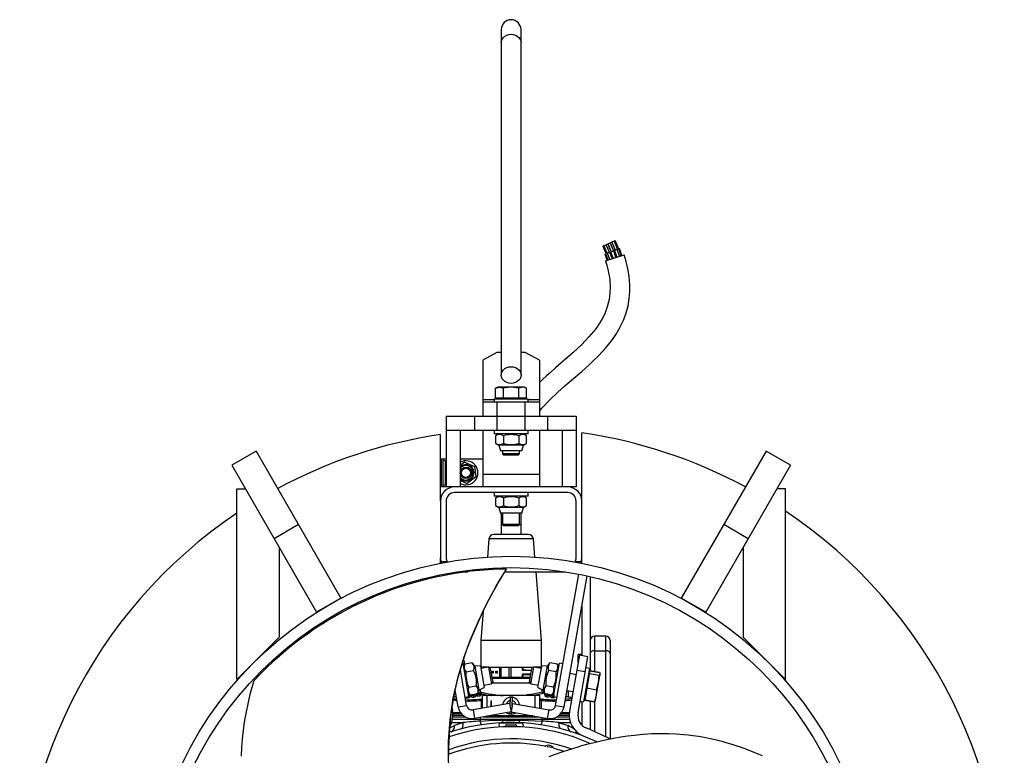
# Model space of a CAD drawing. Extents: x -349 to 348, y -325 to 621.
# Tile 2 of 2: x -349 to 348, y 101 to 621. Entities that reach past the tile are written whole.
import ezdxf

# ---------------------------------------------------------------- set-up
doc = ezdxf.new("R2010")
doc.units = 0
doc.layers.get('0').update_dxf_attribs({"linetype": 'CONTINUOUS'})

msp = doc.modelspace()

# ---------------------------------------------------------------- linework, layer by layer
at = {"color": 7, "linetype": 'CONTINUOUS'}
for p, q in [((-8.19, 614.16), (-8.19, 369.9)), ((5.81, 369.9), (5.81, 614.16)), ((63.68, 461.04), (72.41, 465.03)), ((65.28, 455.5), (65.86, 455.73)), ((66.81, 451.04), (65.28, 455.5)), ((65.47, 450.6), (78.75, 455.02)), ((65.87, 455.73), (68.74, 456.86)), ((67.41, 451.24), (65.87, 455.73)), ((68.62, 451.65), (67.06, 456.2)), ((70.34, 452.22), (68.74, 456.86)), ((68.78, 456.88), (74.92, 459.29)), ((68.78, 456.88), (70.43, 452.25)), ((71.05, 452.46), (69.45, 457.14)), ((72.99, 453.1), (71.35, 457.88)), ((73.74, 453.24), (72.01, 458.14)), ((73.74, 453.24), (72.05, 458.16)), ((75.42, 453.91), (73.74, 458.82)), ((76.63, 454.32), (74.92, 459.29)), ((74.94, 459.29), (75.51, 459.52)), ((77.23, 454.52), (75.51, 459.52)), ((-11.19, 385.82), (-21.19, 380.37)), ((-8.19, 385.82), (-11.19, 385.82)), ((8.81, 385.82), (5.81, 385.82)), ((18.81, 380.37), (8.81, 385.82)), ((-21.19, 380.37), (-21.19, 340.82)), ((18.81, 380.37), (18.81, 340.82)), ((-10.69, 361.28), (-12.16, 360.74)), ((-12.16, 360.74), (-9.42, 361.28)), ((-12.16, 353.78), (-12.16, 360.74)), ((8.31, 361.28), (-10.69, 361.28)), ((-9.42, 361.28), (-6.68, 360.74)), ((-6.68, 353.78), (-6.68, 360.74)), ((7.03, 361.28), (4.29, 360.74)), ((4.29, 353.78), (4.29, 360.74)), ((9.78, 360.74), (7.03, 361.28)), ((9.78, 360.74), (8.31, 361.28)), ((9.78, 353.78), (9.78, 360.74)), ((18.81, 350.82), (-21.19, 350.82)), ((-13.19, 353.18), (-13.19, 350.82)), ((-13.19, 353.18), (10.81, 353.18)), ((-12.16, 353.78), (9.78, 353.78)), ((-11.19, 350.82), (-11.19, 330.82)), ((-9.85, 353.78), (-9.51, 353.18)), ((7.12, 353.18), (7.47, 353.78)), ((8.81, 330.82), (8.81, 350.82)), ((10.81, 350.82), (10.81, 353.18)), ((-47.19, 340.82), (8.7, 340.82)), ((-47.19, 340.82), (-47.19, 290.82)), ((-27.19, 340.82), (-27.19, 330.82)), ((8.81, 340.82), (44.81, 340.82)), ((24.81, 330.82), (24.81, 340.82)), ((44.81, 340.82), (44.81, 290.82)), ((-51.19, 280.99), (-51.19, 327.79)), ((44.81, 330.82), (-47.19, 330.82)), ((-37.19, 330.82), (-37.19, 290.82)), ((-21.19, 330.82), (-21.19, 290.82)), ((-13.19, 330.82), (-13.19, 328.32)), ((10.81, 328.32), (-13.19, 328.32)), ((-9.89, 328.32), (-12.16, 327.01)), ((9.78, 327.01), (7.51, 328.32)), ((10.81, 328.32), (10.81, 330.82)), ((18.81, 330.82), (18.81, 290.82)), ((34.81, 330.82), (34.81, 290.82)), ((48.81, 280.99), (48.81, 329.06)), ((-12.16, 327.01), (-12.16, 321.63)), ((-12.16, 321.63), (-9.89, 320.32)), ((-6.68, 327.01), (-6.68, 321.63)), ((4.29, 327.01), (4.29, 321.63)), ((7.51, 320.32), (9.78, 321.63)), ((9.78, 321.63), (9.78, 327.01)), ((-181.53, 316.17), (-198.85, 306.17)), ((-181.53, 316.17), (-121.53, 212.24)), ((-9.89, 320.32), (-8.82, 316.32)), ((7.51, 320.32), (-9.89, 320.32)), ((6.44, 316.32), (-8.82, 316.32)), ((-7.19, 316.32), (-7.19, 314.25)), ((-7.19, 314.25), (-6.12, 313.18)), ((4.81, 314.25), (-7.19, 314.25)), ((3.73, 313.18), (4.81, 314.25)), ((4.81, 314.25), (4.81, 316.32)), ((6.44, 316.32), (7.51, 320.32)), ((179.15, 316.17), (119.15, 212.24)), ((196.47, 306.17), (179.15, 316.17)), ((-51.19, 310.82), (-47.19, 310.82)), ((-50.44, 290.82), (-50.44, 310.82)), ((-49.34, 290.82), (-49.34, 310.82)), ((-47.74, 309.32), (-49.34, 309.32)), ((-47.74, 309.32), (-47.74, 292.32)), ((-47.19, 307.57), (-47.74, 306.62)), ((-37.19, 310.82), (-21.19, 310.82)), ((-34.13, 308.27), (-37.19, 305.94)), ((-34.13, 308.27), (-27.21, 305.36)), ((3.73, 313.18), (-6.12, 313.18)), ((-198.85, 306.17), (-138.85, 202.24)), ((-50.44, 304.82), (-51.19, 304.82)), ((-27.21, 305.36), (-26.26, 297.92)), ((18.81, 299.61), (-21.19, 299.61)), ((196.47, 306.17), (136.47, 202.24)), ((-51.19, 296.82), (-50.44, 296.82)), ((-47.74, 295.02), (-47.19, 294.07)), ((-37.19, 295.45), (-32.24, 293.37)), ((-26.26, 297.92), (-32.24, 293.37)), ((-195.28, 154.59), (-195.28, 289.59)), ((-195.28, 289.59), (-189.28, 289.59)), ((44.81, 290.82), (-51.19, 290.82)), ((-49.34, 292.32), (-47.74, 292.32)), ((38.81, 286.82), (-41.19, 286.82)), ((-13.19, 286.82), (-13.19, 284.32)), ((10.81, 284.32), (10.81, 286.82)), ((192.9, 289.59), (186.9, 289.59)), ((192.9, 154.59), (192.9, 289.59)), ((-51.19, 280.82), (-51.19, 240.82)), ((-47.19, 280.82), (-47.19, 240.82)), ((10.81, 284.32), (-13.19, 284.32)), ((-9.89, 284.32), (-12.16, 283.01)), ((-12.16, 283.01), (-12.16, 277.63)), ((-6.68, 283.01), (-6.68, 277.63)), ((4.29, 283.01), (4.29, 277.63)), ((9.78, 283.01), (7.51, 284.32)), ((9.78, 277.63), (9.78, 283.01)), ((44.81, 240.82), (44.81, 280.82)), ((48.81, 240.82), (48.81, 280.82)), ((-12.16, 277.63), (-9.89, 276.32)), ((-9.89, 276.32), (-8.82, 272.32)), ((7.51, 276.32), (-9.89, 276.32)), ((6.44, 272.32), (-8.82, 272.32)), ((-8.19, 272.32), (-8.19, 257.31)), ((-7.19, 272.32), (-7.19, 264.39)), ((4.81, 264.39), (4.81, 272.32)), ((5.81, 257.31), (5.81, 272.32)), ((6.44, 272.32), (7.51, 276.32)), ((7.51, 276.32), (9.78, 277.63)), ((-151.53, 264.21), (-168.85, 254.21)), ((-8.19, 264.31), (-7.11, 264.31)), ((-7.19, 264.39), (-6.12, 263.32)), ((4.81, 264.39), (-7.19, 264.39)), ((3.73, 263.32), (-6.12, 263.32)), ((3.73, 263.32), (4.81, 264.39)), ((4.72, 264.31), (5.81, 264.31)), ((166.47, 254.21), (149.15, 264.21)), ((-16.95, 254.09), (-17.98, 241.26)), ((11.08, 257.31), (-13.46, 257.31)), ((15.59, 241.26), (14.56, 254.09)), ((-165.28, 248.02), (-165.28, 184.59)), ((162.9, 248.02), (162.9, 184.59)), ((-51.19, 236.92), (-51.19, 240.64)), ((-46.39, 237.82), (-50.73, 237.82)), ((-50.73, 237.82), (-50.45, 237.03)), ((48.35, 237.82), (44, 237.82)), ((48.07, 237.06), (48.35, 237.82)), ((48.81, 236.77), (48.81, 240.64)), ((-39.74, 230.82), (-31.85, 230.82)), ((-5.58, 230.82), (37.35, 230.82)), ((20.31, 182.31), (16.43, 230.82)), ((-57.19, 227.46), (-57.19, 226.38)), ((-54.76, 226.96), (-54.94, 227.96)), ((-48.87, 228.11), (-49.06, 229.18)), ((30.31, 136.38), (46.68, 229.18)), ((36.22, 135.34), (52.55, 227.96)), ((54.81, 227.46), (54.81, 161.03)), ((-121.53, 212.24), (-138.85, 202.24)), ((136.47, 202.24), (119.15, 212.24)), ((-21.06, 202.72), (-22.69, 182.31)), ((48.81, 206.71), (48.81, 171.58)), ((-165.28, 184.59), (-195.28, 154.59)), ((-22.69, 182.31), (-22.69, 163.31)), ((20.31, 182.31), (-22.69, 182.31)), ((20.31, 163.31), (20.31, 182.31)), ((65.81, 185.31), (57.81, 185.31)), ((68.81, 182.31), (68.81, 112.51)), ((162.9, 184.59), (192.9, 154.59)), ((57.81, 175.05), (65.81, 175.05)), ((-34.43, 167.94), (-35.06, 168.11)), ((-34.43, 167.94), (-34.43, 164.15)), ((47.2, 171.86), (40.22, 132.27)), ((46.13, 131.23), (53.11, 170.82)), ((48.81, 172.31), (46.31, 172.31)), ((46.31, 166.81), (46.31, 172.31)), ((53.11, 170.82), (47.2, 171.86)), ((-32.7, 136.38), (-37.1, 161.36)), ((-35.42, 166.24), (-35.69, 166.19)), ((-35.42, 166.24), (-31.26, 142.6)), ((-33.95, 165.45), (-34.85, 162.99)), ((-28.66, 166.38), (-33.96, 165.45)), ((-33, 160.05), (-27.71, 160.98)), ((-26.97, 164.37), (-28.66, 166.38)), ((-22.85, 164.01), (-26.97, 164.37)), ((-26.97, 164.37), (-23.95, 147.24)), ((-22.85, 164.01), (-20.2, 148.99)), ((-17.47, 163.31), (-22.72, 163.31)), ((-17.19, 163.36), (-22.56, 162.41)), ((-15.94, 162.49), (-17.19, 163.36)), ((-17.19, 163.36), (-15.1, 151.54)), ((-17.12, 163.31), (14.73, 163.31)), ((-15.94, 162.49), (-14.23, 152.78)), ((-14.62, 159.11), (-14.62, 160.61)), ((-14.62, 160.61), (-13.79, 160.61)), ((-14.26, 160.34), (-14.26, 159.38)), ((-14.24, 160.36), (-13.79, 160.36)), ((-14.24, 160.36), (-14.22, 160.26)), ((-13.97, 160.26), (-14.22, 160.26)), ((-14.22, 160.26), (-14.22, 159.46)), ((-14.05, 160.61), (-14.05, 160.36)), ((-14.02, 160.61), (-14.02, 160.36)), ((-13.83, 160.36), (-13.97, 160.26)), ((-13.97, 159.46), (-13.97, 160.26)), ((-13.83, 160.36), (-13.83, 159.36)), ((-13.79, 160.61), (-13.79, 159.11)), ((-12.05, 159.06), (-12.05, 160.56)), ((-12.05, 160.56), (-11.14, 160.56)), ((-11.8, 160.29), (-11.8, 159.33)), ((-11.78, 160.31), (-11.14, 160.31)), ((-11.78, 160.31), (-11.76, 160.21)), ((-11.51, 160.21), (-11.76, 160.21)), ((-11.76, 160.21), (-11.76, 159.41)), ((-11.37, 160.31), (-11.51, 160.21)), ((-11.51, 159.41), (-11.51, 160.21)), ((-11.47, 160.56), (-11.47, 160.31)), ((-11.44, 160.56), (-11.44, 160.31)), ((-11.37, 160.31), (-11.37, 159.31)), ((-11.14, 160.56), (-11.14, 159.06)), ((-9.25, 156.31), (-9.25, 163.31)), ((-8.29, 156.31), (-8.29, 163.31)), ((-2.53, 156.31), (-2.53, 163.31)), ((-1.19, 156.31), (-1.19, 163.31)), ((6.86, 161.06), (6.86, 163.31)), ((13.31, 161.06), (6.86, 161.06)), ((7.21, 161.31), (13.35, 161.31)), ((9.18, 161.31), (7.21, 161.31)), ((7.32, 161.06), (7.32, 163.31)), ((11.85, 152.78), (13.56, 162.49)), ((12.72, 151.54), (14.8, 163.36)), ((14.8, 163.36), (13.56, 162.49)), ((20.18, 162.41), (14.8, 163.36)), ((20.31, 163.31), (15.08, 163.31)), ((17.81, 148.99), (20.46, 164.01)), ((24.59, 164.37), (20.46, 164.01)), ((21.57, 147.24), (24.59, 164.37)), ((26.27, 166.38), (24.59, 164.37)), ((30.62, 160.05), (25.32, 160.98)), ((31.57, 165.45), (26.27, 166.38)), ((28.87, 142.6), (33.04, 166.24)), ((32.47, 162.99), (31.57, 165.45)), ((35.5, 165.8), (33.04, 166.24)), ((45.34, 161.31), (51.25, 160.27)), ((54.18, 162.51), (50.01, 138.87)), ((54.54, 161.07), (50.84, 140.1)), ((54.18, 162.51), (51.72, 162.94)), ((54.48, 160.74), (61.34, 159.53)), ((54.54, 161.07), (61.39, 159.86)), ((-14.85, 156.31), (12.47, 156.31)), ((12.29, 155.31), (-14.68, 155.31)), ((-13.79, 159.11), (-14.62, 159.11)), ((-14.22, 159.46), (-14.24, 159.36)), ((-13.79, 159.36), (-14.24, 159.36)), ((-14.22, 159.46), (-13.97, 159.46)), ((-14.05, 159.36), (-14.05, 159.11)), ((-14.02, 159.36), (-14.02, 159.11)), ((-13.97, 159.46), (-13.83, 159.36)), ((-11.14, 159.06), (-12.05, 159.06)), ((-11.76, 159.41), (-11.78, 159.31)), ((-11.14, 159.31), (-11.78, 159.31)), ((-11.76, 159.41), (-11.51, 159.41)), ((-11.51, 159.41), (-11.37, 159.31)), ((-11.47, 159.31), (-11.47, 159.06)), ((-11.44, 159.31), (-11.44, 159.06)), ((12.87, 158.56), (6.86, 158.56)), ((6.86, 156.31), (6.86, 158.56)), ((9.18, 158.32), (7.21, 158.32)), ((7.21, 158.31), (12.82, 158.31)), ((7.32, 156.31), (7.32, 158.56)), ((44.77, 158.08), (40.37, 158.85)), ((54.19, 159.12), (53.54, 158.88)), ((54.15, 158.86), (61, 157.65)), ((58.42, 139.93), (61.72, 158.64)), ((60.64, 152.48), (61, 157.65)), ((61.59, 158.81), (61.7, 158.5)), ((61.72, 158.64), (61.69, 158.83)), ((-40.7, 147.03), (-40.67, 147.03)), ((-38.61, 135.34), (-40.68, 147.11)), ((-31.1, 149.24), (-25.8, 150.18)), ((-24.85, 144.78), (-23.95, 147.24)), ((-23.95, 147.24), (-20.2, 148.99)), ((-23.16, 147.61), (-23.19, 146.02)), ((-20.48, 150.59), (-15.1, 151.54)), ((-15.1, 151.54), (-14.23, 152.78)), ((-14.57, 152.31), (12.18, 152.31)), ((11.85, 152.78), (12.72, 151.54)), ((12.72, 151.54), (18.1, 150.59)), ((17.81, 148.99), (21.57, 147.24)), ((20.8, 146.02), (20.77, 147.61)), ((21.57, 147.24), (22.46, 144.78)), ((28.71, 149.24), (23.41, 150.18)), ((38.28, 147.03), (42.68, 146.26)), ((39.31, 142.71), (39.31, 146.85)), ((52.36, 148.71), (59.21, 147.5)), ((59.21, 147.5), (59.01, 143.27)), ((59.21, 147.5), (60.64, 152.48)), ((-33.72, 142.17), (-31.26, 142.6)), ((-33.18, 142.26), (-33.18, 141.93)), ((-31.83, 145.85), (-30.15, 143.84)), ((-31.67, 142.53), (-31.67, 141.76)), ((-30.42, 144.16), (-31.51, 144.01)), ((-31.47, 143.79), (-30.92, 144)), ((-30.34, 144.07), (-31.45, 143.67)), ((-30.04, 143.47), (-30.49, 143.41)), ((-30.15, 143.84), (-24.85, 144.78)), ((-30.04, 143.47), (-30.04, 142.43)), ((-29.4, 143.78), (-29.85, 143.7)), ((-29.4, 143.79), (-29.4, 142.75)), ((-27.69, 144.28), (-27.69, 143.43)), ((-27.67, 143.36), (-27.67, 142.32)), ((-25.38, 144.68), (-26, 144.53)), ((-26, 144.22), (-26, 143.19)), ((-25.49, 144.47), (-25.49, 143.44)), ((-23.59, 144.01), (-25.3, 143.82)), ((-23.24, 143.91), (-25.3, 143.69)), ((-25.3, 143.82), (-25.3, 142.64)), ((-23.24, 142.87), (-25.3, 142.64)), ((-23.99, 145.04), (-24.49, 144.91)), ((-23.91, 144.28), (-23.91, 143.98)), ((-23.77, 144.92), (-23.77, 144.42)), ((-23.59, 144.01), (-23.33, 144.37)), ((-22.73, 144.59), (-23.24, 143.91)), ((-23.24, 143.91), (-23.24, 142.87)), ((-23.24, 142.87), (-22.73, 143.56)), ((-22.73, 144.59), (-22.73, 143.56)), ((-22.22, 144.9), (-22.67, 144.86)), ((-22.67, 144.86), (-22.67, 143.83)), ((-22.22, 143.88), (-22.67, 143.83)), ((-22.39, 139.93), (-22.49, 140.86)), ((-22.22, 144.9), (-22.22, 143.88)), ((-21.39, 134.32), (-21.39, 143.33)), ((19.01, 143.33), (-21.39, 143.33)), ((-15.24, 135.4), (-15.24, 139.68)), ((-15.24, 139.68), (-15.14, 139.68)), ((-15.14, 135.42), (-15.14, 139.68)), ((-1.8, 142.04), (-1.99, 136.16)), ((-0.39, 136.14), (-0.2, 141.99)), ((19.01, 134.32), (19.01, 143.33)), ((20.01, 139.93), (20.1, 140.86)), ((22.45, 144.82), (21.61, 145.04)), ((22.46, 144.78), (27.76, 143.84)), ((22.53, 144.77), (22.53, 144.59)), ((22.59, 144.07), (22.59, 143.04)), ((23.6, 144.37), (24.36, 144.44)), ((24.86, 144.35), (23.98, 144.27)), ((24.1, 143.51), (24.1, 142.47)), ((25.73, 143.73), (25.28, 143.79)), ((25.73, 143.73), (25.73, 142.69)), ((25.73, 143.41), (25.92, 143.42)), ((25.92, 144.17), (25.92, 143.42)), ((26.37, 143.91), (25.92, 144)), ((26.63, 143.52), (26.63, 142.48)), ((27.76, 143.84), (29.44, 145.85)), ((28.09, 144.08), (27.97, 144.1)), ((28.09, 144.08), (28.09, 143.65)), ((28.09, 142.98), (28.09, 141.94)), ((28.36, 143.6), (28.36, 143.09)), ((28.87, 142.6), (31.33, 142.17)), ((28.93, 143.91), (28.93, 143.11)), ((29.58, 142.48), (29.58, 142.06)), ((47.55, 139.31), (50.01, 138.87)), ((50.65, 142.5), (51.18, 142.06)), ((50.84, 140.1), (57.7, 138.89)), ((50.9, 140.43), (57.76, 139.23)), ((54.81, 139.4), (54.81, 119.18)), ((59.01, 143.27), (57.76, 139.23)), ((58.2, 139.55), (58.42, 139.93)), ((-42.96, 134.33), (-42.6, 132.27)), ((-38.61, 135.34), (-32.7, 136.38)), ((-2.26, 137.69), (-28.07, 133.14)), ((-28.07, 133.14), (-27.02, 127.23)), ((-2.26, 137.69), (-1.22, 131.78)), ((-0.12, 137.69), (-1.16, 131.78)), ((-0.12, 137.69), (25.68, 133.14)), ((24.64, 127.23), (25.68, 133.14)), ((30.31, 136.38), (36.22, 135.34)), ((48.81, 139.08), (48.81, 122.52)), ((57.77, 139.11), (57.7, 138.89)), ((-42.62, 126.61), (-7.26, 126.61)), ((-42.4, 128.31), (-33.57, 128.31)), ((-36.12, 130.31), (-42.38, 130.31)), ((-1.22, 131.78), (-27.02, 127.23)), ((-23.19, 127.91), (-23.19, 125.31)), ((-20.9, 128.31), (18.52, 128.31)), ((14.12, 129.08), (-16.51, 129.08)), ((-7.26, 125.89), (-7.26, 126.61)), ((-2.14, 131.62), (-2.18, 130.43)), ((-1.16, 131.78), (24.64, 127.23)), ((-0.58, 130.38), (-0.54, 131.67)), ((4.88, 126.61), (40.24, 126.61)), ((4.88, 125.89), (4.88, 126.61)), ((20.81, 125.31), (20.81, 127.91)), ((31.18, 128.31), (40.02, 128.31)), ((39.99, 130.31), (33.74, 130.31)), ((6.44, 123.76), (-8.82, 123.76)), ((-4.19, 122.76), (1.81, 122.76)), ((48.81, 115.19), (48.81, 115.11)), ((23.34, 107.35), (22.68, 107.48)), ((23.13, 107.18), (23.34, 107.35)), ((24.75, 107.06), (24.35, 106.99)), ((28.81, 106.28), (24.75, 107.06)), ((29.47, 105.97), (29.57, 105.73))]:
    msp.add_line(p, q, dxfattribs=at)
at = {"color": 8, "linetype": 'CONTINUOUS'}
for p, q in [((-13.19, 352.43), (-21.19, 352.43)), ((18.81, 352.43), (10.81, 352.43)), ((14.56, 254.09), (-16.95, 254.09)), ((57.81, 185.31), (57.81, 160.5)), ((65.81, 114.09), (65.81, 185.31)), ((-41.69, 142.71), (-39.91, 142.71)), ((-23.99, 145.04), (-23.94, 145.06)), ((-23.03, 140.82), (-22.49, 140.86)), ((-21.39, 140.97), (-22.49, 140.86)), ((-21.39, 140.03), (-22.39, 139.93)), ((-22.39, 139.93), (-22.39, 134.14)), ((-18.19, 134.88), (-18.19, 143.33)), ((15.81, 134.88), (15.81, 143.33)), ((20.1, 140.86), (19.01, 140.97)), ((20.01, 139.93), (19.01, 140.03)), ((20.01, 139.93), (20.01, 134.14)), ((20.1, 140.86), (20.63, 140.82)), ((21.61, 145.04), (21.55, 145.06)), ((23.98, 144.27), (23.98, 143.66)), ((37.52, 142.71), (39.31, 142.71)), ((57.81, 139.02), (57.81, 117.9)), ((-42.46, 131.31), (-36.93, 131.31)), ((-35.06, 129.31), (-42.36, 129.31)), ((39.97, 129.31), (32.67, 129.31)), ((34.54, 131.31), (40.08, 131.31)), ((-35.26, 124.18), (-43.27, 124.18)), ((40.88, 124.18), (32.88, 124.18))]:
    msp.add_line(p, q, dxfattribs=at)
at = {"color": 8, "linetype": 'CONTINUOUS', "flags": 128}
for points in [[(-8.19, 604.96), (-8.02, 606.27), (-7.5, 607.51), (-6.67, 608.62), (-5.56, 609.55), (-4.23, 610.25), (-2.75, 610.68), (-1.19, 610.83)], [(-1.19, 610.83), (0.36, 610.68), (1.84, 610.25), (3.17, 609.55), (4.28, 608.62), (5.11, 607.51), (5.63, 606.27), (5.81, 604.96)], [(-41.99, 64.84), (-43.37, 71.52), (-44.62, 81.34), (-45.3, 91.22), (-45.56, 101.08), (-45.42, 110.9), (-44.33, 126.26), (-42.11, 141.52), (-38.72, 156.64), (-34.71, 169.95), (-29.86, 183.02), (-24.38, 195.84), (-18.37, 208.4), (-11.73, 220.72), (-4.43, 232.79)], [(-39.4, 139.82), (-41.04, 139.96), (-42.05, 140.07)], [(-44.51, 120.45), (-43.09, 121.22), (-41.33, 122.06)]]:
    msp.add_lwpolyline(points, dxfattribs=at)
at = {"color": 7, "linetype": 'CONTINUOUS', "flags": 128}
for points in [[(63.68, 461.04), (65.6, 456.58), (65.92, 455.75)], [(64.39, 461.36), (66.31, 456.89), (66.64, 456.03)], [(68.31, 456.69), (67.92, 457.71), (66.02, 462.11)], [(67.23, 462.66), (69.17, 458.17), (69.6, 457.03)], [(69.61, 457.2), (69.19, 458.28), (67.29, 462.69)], [(68.81, 463.38), (70.75, 458.88), (71.16, 457.81)], [(71.17, 457.99), (71, 458.44), (68.87, 463.41)], [(70.07, 463.96), (72.02, 459.45), (72.46, 458.32)], [(74.14, 458.98), (73.86, 459.71), (71.71, 464.71)], [(74.85, 459.26), (74.56, 460.03), (72.41, 465.03)], [(18.81, 344.41), (20.62, 346.59), (26.04, 352.26), (31.86, 357.74), (36.88, 362.2), (43.26, 367.7), (48.79, 372.5), (53.98, 377.16), (57.19, 380.19), (60.54, 383.51), (63.25, 386.38), (65.49, 388.89), (67.87, 391.74), (70.42, 395.07), (73.07, 398.95), (75.32, 402.71), (77, 405.93), (78.47, 409.22), (80.16, 413.82), (81.52, 418.88), (82.42, 424.09), (82.82, 428.84), (82.88, 431.25), (82.83, 433.81), (82.66, 436.56), (82.33, 439.7), (81.88, 442.71), (81.2, 446.2), (80.2, 450.25), (78.75, 455.02)], [(65.47, 450.6), (66.68, 446.65), (67.45, 443.57), (67.95, 441.09), (68.28, 439.07), (68.54, 437.14), (68.87, 432.15), (68.74, 427.84), (68.14, 423.34), (66.85, 418.17), (65, 413.33), (62.94, 409.25), (58.64, 402.69), (53.88, 396.89), (48.74, 391.51), (42.38, 385.53), (37.29, 381.05), (34.02, 378.22), (30.26, 374.99), (26.62, 371.83), (23.78, 369.3), (20.94, 366.72), (18.81, 364.71)], [(-1.19, 375.78), (0.36, 375.63), (1.84, 375.19), (3.17, 374.49), (4.28, 373.57), (5.11, 372.45), (5.63, 371.21), (5.81, 369.9), (5.63, 368.6), (5.11, 367.36), (4.28, 366.24), (3.17, 365.31), (1.84, 364.62), (0.36, 364.18), (-1.19, 364.03), (-2.75, 364.18), (-4.23, 364.62), (-5.56, 365.31), (-6.67, 366.24), (-7.5, 367.36), (-8.02, 368.6), (-8.19, 369.9), (-8.02, 371.21), (-7.5, 372.45), (-6.67, 373.57), (-5.56, 374.49), (-4.23, 375.19), (-2.75, 375.63), (-1.19, 375.78)], [(-1.19, 361.28), (-5.33, 360.96), (-6.68, 360.74)], [(4.29, 360.74), (4.13, 360.77), (-1.19, 361.28)], [(-45.17, 101.08), (-45.14, 106.14), (-45.04, 110.57), (-44.85, 115.13), (-44.56, 119.91), (-44.13, 124.89), (-43.56, 129.96), (-42.85, 135.13), (-41.98, 140.47), (-40.97, 145.78), (-39.99, 150.31), (-38.08, 158), (-35.59, 166.55), (-32.44, 175.81), (-28.74, 185.38), (-24.61, 195.06), (-21.39, 202.05), (-18.27, 208.41), (-15.31, 214.12), (-13.88, 216.75), (-12.06, 220.02), (-9.78, 223.96), (-7.02, 228.55), (-4.36, 232.76)], [(-4.41, 232.79), (-4.36, 232.79), (-4.43, 232.79)], [(57.81, 175.05), (57.22, 175.02), (56.66, 174.92), (56.14, 174.75), (55.69, 174.53), (55.31, 174.27), (55.04, 173.96), (54.86, 173.63), (54.81, 173.28)], [(68.81, 173.28), (68.75, 173.63), (68.58, 173.96), (68.3, 174.27), (67.93, 174.53), (67.47, 174.75), (66.96, 174.92), (66.39, 175.02), (65.81, 175.05)], [(-183.25, 153.68), (-184.63, 149.03), (-185.96, 144.07), (-186.99, 139.83), (-187.77, 136.33), (-188.45, 133.01), (-189.11, 129.48), (-189.72, 125.88), (-190.18, 122.85), (-190.53, 120.37), (-190.96, 116.91), (-191.42, 112.41), (-191.83, 106.9), (-192.1, 100.42)], [(61.7, 158.5), (61.26, 157.84), (61, 157.65)], [(61.34, 159.53), (61.36, 159.5), (61.48, 159.14)], [(61.39, 159.86), (61.42, 159.81), (61.53, 159.07)], [(-41.86, 141.09), (-40.44, 140.92), (-39.58, 140.84)], [(-39.85, 142.4), (-41.51, 142.31), (-41.63, 142.31)], [(-33.18, 141.93), (-33.09, 141.81), (-32.81, 141.73), (-32.44, 141.7), (-31.99, 141.72), (-31.67, 141.76)], [(-31.67, 141.76), (-31.11, 141.87), (-30.62, 142.02), (-30.29, 142.17), (-30.08, 142.34), (-30.04, 142.43)], [(-30.92, 144), (-31.21, 143.95), (-31.49, 143.91)], [(-27.67, 143.36), (-28.17, 143.32), (-28.61, 143.33), (-28.94, 143.38), (-29.26, 143.51), (-29.4, 143.79)], [(-29.4, 142.75), (-29.24, 142.46), (-28.98, 142.35), (-28.55, 142.28), (-28.05, 142.28), (-27.67, 142.32)], [(-28.95, 143.85), (-28.79, 143.59), (-28.5, 143.49), (-28.22, 143.47), (-27.88, 143.48), (-27.69, 143.5)], [(-27.69, 143.5), (-27.31, 143.56), (-26.99, 143.65), (-26.73, 143.77), (-26.53, 143.92), (-26.45, 144.17)], [(-26, 144.22), (-26.17, 143.86), (-26.49, 143.67), (-26.88, 143.52), (-27.38, 143.41), (-27.67, 143.36)], [(-27.67, 142.32), (-27.18, 142.4), (-26.74, 142.52), (-26.42, 142.66), (-26.12, 142.87), (-26, 143.19)], [(-25.49, 144.47), (-25.37, 144.63), (-25.05, 144.77)], [(-23.91, 144.28), (-24.47, 144.24), (-24.88, 144.25), (-25.21, 144.29), (-25.42, 144.37), (-25.49, 144.47)], [(-25.49, 143.44), (-25.35, 143.3), (-25.3, 143.29)], [(-23.77, 144.92), (-24.22, 144.85), (-24.61, 144.77), (-24.88, 144.67), (-25.02, 144.57), (-25.04, 144.52)], [(-23.95, 145.06), (-23.95, 145.06), (-23.99, 145.05), (-24.1, 145.02)], [(21.69, 145.03), (21.6, 145.05), (21.57, 145.06)], [(24.1, 143.51), (23.47, 143.62), (23.01, 143.76), (22.74, 143.89), (22.59, 144.04), (22.59, 144.07)], [(25.73, 143.73), (25.55, 143.56), (25.24, 143.49), (24.8, 143.46), (24.3, 143.49), (24.1, 143.51)], [(24.1, 142.47), (24.64, 142.42), (25.12, 142.43), (25.45, 142.49), (25.67, 142.59), (25.73, 142.69)], [(24.12, 143.64), (24.54, 143.61), (24.84, 143.62), (25.07, 143.65), (25.22, 143.71), (25.28, 143.79)], [(26.63, 143.52), (26.7, 143.62), (26.93, 143.68), (27.21, 143.69)], [(28.36, 143.48), (27.73, 143.55), (27.43, 143.56), (27.23, 143.54), (27.11, 143.51), (27.08, 143.46)], [(28.93, 142.93), (28.55, 142.94), (28.09, 142.98)], [(28.1, 144.18), (28.83, 144.05), (29.11, 143.97)], [(39.65, 142.3), (39.66, 142.3), (39.16, 142.31), (37.73, 142.39), (37.47, 142.4)], [(58.15, 139.58), (57.98, 139.22), (57.7, 138.89)], [(58.27, 139.81), (58.01, 139.42), (57.76, 139.23)], [(-23.19, 125.31), (-17.2, 125.61), (-7.26, 125.89)], [(-7.26, 126.61), (-1.26, 126.61), (4.88, 126.61)], [(-7.26, 125.89), (-1.35, 125.94), (4.88, 125.89)], [(4.88, 125.89), (10.87, 125.75), (20.81, 125.31)], [(-36.6, 119.78), (-36.22, 119.95), (-35.88, 120.26), (-35.6, 120.69), (-35.39, 121.23), (-35.24, 121.87), (-35.17, 122.59), (-35.18, 123.37), (-35.26, 124.18)], [(34.21, 119.78), (33.83, 119.95), (33.49, 120.26), (33.21, 120.69), (33, 121.23), (32.86, 121.87), (32.79, 122.59), (32.79, 123.37), (32.88, 124.18)], [(32.88, 124.18), (36.08, 123.11), (38.94, 122.06)], [(176.72, 100.62), (170.84, 103.16), (165.57, 105.22), (160.94, 106.88), (157.97, 107.87), (155.24, 108.73), (152.68, 109.49), (150.32, 110.16), (148.13, 110.75), (146.05, 111.28), (143.18, 111.98), (139.66, 112.76), (135.39, 113.61), (131.26, 114.32), (127.45, 114.89), (123.96, 115.33), (120.8, 115.67), (115.59, 116.08), (110.12, 116.32), (104.38, 116.37), (98.4, 116.21), (92.2, 115.82), (86.05, 115.22), (81.23, 114.61), (76.36, 113.88), (71.57, 113.05), (66.41, 112.04), (61.4, 110.95), (56.52, 109.79), (52.15, 108.67), (48.59, 107.69), (46, 106.94), (42.85, 105.99), (39.12, 104.82), (34.62, 103.32), (29.27, 101.45), (25.59, 100.09)], [(28.93, 106.1), (35.34, 104.34), (36.33, 104.04)]]:
    msp.add_lwpolyline(points, dxfattribs=at)
at = {"color": 7, "linetype": 'CONTINUOUS'}
for centre, radius in [((-33.19, 300.82), 4), ((-33.19, 300.82), 3.23), ((-1.19, -16.19), 258), ((-1.19, -16.19), 250)]:
    msp.add_circle(centre, radius, dxfattribs=at)
for centre, radius, start, end in [((-1.19, 614.16), 7, 0, 180), ((-1.19, -16.19), 347.6, 98.27036, 118.35144), ((-9.42, 322.87), 4.97, 56.49907, 123.50093), ((-1.19, 309.31), 18.53, 72.78572, 107.21428), ((7.03, 322.87), 4.97, 56.49907, 123.50093), ((-1.19, -16.19), 348.85, 61.64265, 81.75948), ((-9.42, 325.77), 4.97, 236.49907, 303.50093), ((-1.19, 339.33), 18.53, 252.78239, 287.21761), ((7.03, 325.77), 4.97, 236.49907, 303.50093), ((-33.19, 300.82), 8.5, 241.87384, 118.12616), ((-33.19, 300.82), 5.8, 226.30129, 133.69871), ((-33.19, 300.82), 5.13, 218.64071, 141.35929), ((-41.19, 280.82), 10, 90, 180), ((-41.19, 280.82), 6, 90, 180), ((38.81, 280.82), 10, 0, 90), ((38.81, 280.82), 6, 0, 90), ((-9.42, 278.87), 4.97, 56.49907, 123.50093), ((-1.19, 265.31), 18.53, 72.78572, 107.21428), ((7.03, 278.87), 4.97, 56.49907, 123.50093), ((-1.19, -16.19), 347.6, 123.94316, 242.38446), ((-9.42, 281.77), 4.97, 236.49907, 303.50093), ((-1.19, 295.33), 18.53, 252.78239, 287.21761), ((7.03, 281.77), 4.97, 236.49907, 303.50093), ((-1.19, -16.19), 348.85, 297.55594, 56.19491), ((-13.46, 253.81), 3.5, 90, 175.42608), ((11.08, 253.81), 3.5, 4.57392, 90), ((-41.19, 240.82), 10, 180, 197.4576), ((-41.19, 240.82), 6, 180, 210), ((38.81, 240.82), 6, 330, 0), ((38.81, 240.82), 10, 342.5424, 0), ((-1.19, -16.2), 249.01, 90.74547, 136.98324), ((57.81, 182.31), 3, 90, 180), ((65.81, 182.31), 3, 0, 90), ((-29.4, 163.47), 4.97, 156.49907, 223.50093), ((-32.26, 162.96), 4.97, 336.49907, 43.50093), ((-44.18, 152.51), 18.53, 352.78239, 27.21761), ((9.2, 160.6), 0.708, 40.35441, 91.90997), ((41.8, 152.51), 18.53, 152.78239, 187.21761), ((29.88, 162.96), 4.97, 136.49907, 203.50093), ((27.01, 163.47), 4.97, 316.49907, 23.50093), ((-14.62, 157.72), 18.53, 172.78572, 207.21428), ((9.22, 159.01), 0.697, 266.7779, 319.4359), ((12.23, 157.72), 18.53, 332.78572, 7.21428), ((-26.54, 147.26), 4.97, 156.49907, 223.50093), ((-29.4, 146.76), 4.97, 336.49907, 43.50093), ((27.02, 146.76), 4.97, 136.49907, 203.50093), ((24.16, 147.26), 4.97, 316.49907, 23.50093), ((-41.29, 142.71), 0.4, 180, 231.65371), ((-30.79, 214.77), 74.35, 267.97655, 275.99457), ((-31.31, 144.07), 1.05, 268.93684, 321.48978), ((-31.41, 144.76), 1.88, 273.22183, 316.95872), ((-24.29, 146.06), 1.72, 244.10938, 285.4557), ((-23.08, 137.99), 7.06, 95.42488, 105.20529), ((-16.56, 116.7), 29.31, 104.58444, 104.93082), ((-24.1, 146.03), 1, 276.47966, 358.96663), ((-24.19, 146.03), 1, 284.20931, 358.9829), ((-24.89, 152.99), 8.76, 276.42397, 280.31667), ((-25.46, 158.16), 13.85, 276.74204, 281.35992), ((-23.33, 142.98), 1.99, 70.65836, 102.86026), ((-23.13, 143.06), 2.06, 63.81609, 107.48915), ((-1.19, 136.21), 6, 5.88586, 174.11414), ((-1.19, 136.21), 5.86, 80.27624, 95.96176), ((28.4, 214.73), 74.32, 264.00165, 272.0319), ((21.72, 146.03), 1, 181.03337, 263.52034), ((21.8, 146.03), 1, 180.73063, 255.7802), ((18.02, 131.33), 14.18, 74.88717, 75.56601), ((23.53, 142.73), 1.64, 87.60691, 124.99324), ((24.09, 144.74), 2.27, 228.5204, 270.16401), ((23.88, 142.7), 1.58, 86.41338, 122.48678), ((24.11, 145.33), 1.68, 230.37975, 270.4052), ((26.8, 143.3), 0.488, 208.61129, 254.55838), ((28.04, 145.11), 2.13, 228.28003, 271.15938), ((28.14, 144.31), 2.37, 230.32884, 268.65483), ((27.92, 146.89), 3.28, 247.51017, 257.44936), ((28.32, 146.37), 2.76, 237.04123, 270.7161), ((28.1, 144.83), 1.71, 233.1825, 269.397), ((28.54, 145.46), 2.39, 258.84869, 276.20168), ((27.32, 138.22), 5.91, 74.21105, 82.48628), ((28.66, 144.08), 2.22, 255.00447, 294.40617), ((31.07, 210.52), 69.95, 275.02395, 278.84879), ((38.91, 142.71), 0.4, 270, 0), ((-1.19, -63.69), 210, 78.15757, 78.78564), ((-28.76, 137.08), 10, 190, 280), ((-28.76, 137.08), 4, 190, 280), ((26.37, 137.08), 10, 260, 350), ((26.37, 137.08), 4, 260, 350), ((-58.36, 129.49), 16, 331.75934, 10), ((0.32, 125.95), 7.59, 180.47708, 193.47506), ((-1.19, 136.21), 6, 236.57527, 303.42473), ((-1.19, 136.21), 5.86, 260.27624, 275.96176), ((-2.71, 125.95), 7.59, 346.52494, 359.52292), ((55.97, 129.49), 16, 170, 248.57512), ((55.97, 129.49), 10, 170, 248.57512), ((-1.19, -16.19), 137.5, 65.95713, 108.55518), ((-1.19, -16.19), 140.5, 64.41291, 108.06729), ((-45.18, 121.35), 3.92, 293.34394, 10.50407), ((-3.06, 22.2), 106.94, 107.52554, 110.9663), ((-6.95, -112.52), 238.39, 93.90678, 96.82122), ((-16.23, 125.91), 6.99, 184.87186, 207.34685), ((-8.82, 122.76), 1, 90, 207.48458), ((-11.49, 121.37), 2, 350.8711, 27.48458), ((-4.19, 121.76), 1, 90, 210.28425), ((1.81, 121.76), 1, 329.71575, 90), ((6.44, 122.76), 1, 332.51542, 90), ((9.1, 121.37), 2, 152.51542, 189.1289), ((13.84, 125.91), 6.99, 332.65315, 355.12814), ((4.56, -112.52), 238.39, 83.1788, 86.09319), ((42.8, 121.35), 3.92, 169.49555, 246.65644), ((48.68, 118.84), 4.21, 180.50398, 217.38701), ((-1.19, -16.19), 146.5, 61.52054, 68.57512), ((-1.19, -16.19), 128.95, 70.81303, 109.94027), ((-1.19, -16.19), 125.95, 79.07536, 110.44273), ((25.12, 103.69), 4.51, 32.39404, 122.84395)]:
    msp.add_arc(centre, radius, start, end, dxfattribs=at)
at = {"color": 8, "linetype": 'CONTINUOUS'}
for centre, radius, start, end in [((-31, 222.41), 82.92, 268.4447, 275.95859), ((-0.22, 234.87), 91.76, 255.56167, 266.04947), ((-1.29, 236.64), 94.36, 257.1867, 261.43298), ((-1.19, 136.21), 3.6, 100.95859, 162.85762), ((-1.19, 136.21), 3.6, 17.14238, 75.27941), ((-2.03, 234.11), 90.98, 273.88597, 284.47761), ((-3.45, 249.47), 107.4, 278.78524, 283.49184), ((28.63, 222.55), 83.07, 264.04215, 271.54295), ((31.2, 217.26), 77.66, 274.29294, 277.72176), ((28.91, 98.42), 25.68, 55.19408, 67.01068)]:
    msp.add_arc(centre, radius, start, end, dxfattribs=at)

doc.saveas('drawing.dxf')
